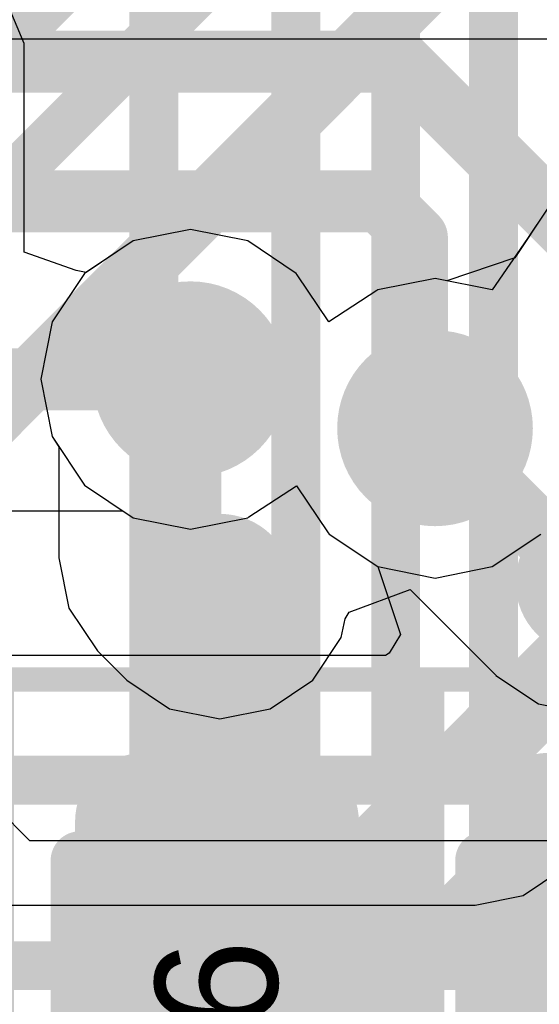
# Model space of a CAD drawing. Header units: millimetres. Extents: x -2 to 68, y -2 to 27.4.
# Tile 211 of 256: x 20.3 to 21.4, y 18.5 to 20.5. Entities that reach past the tile are written whole.
import ezdxf

# ---------------------------------------------------------------- set-up
doc = ezdxf.new("R2010")
doc.units = ezdxf.units.MM
for name, color, linetype in [('BottomLayer', 5, 'Continuous'), ('DrillGuide', 244, 'Continuous'), ('Mechanical13', 56, 'Continuous'), ('Mechanical15', 56, 'Continuous'), ('Mechanical2', 216, 'Continuous'), ('MidLayer1', 16, 'Continuous'), ('MidLayer2', 76, 'Continuous'), ('MidLayer3', 90, 'Continuous'), ('MidLayer4', 156, 'Continuous'), ('MidLayer5', 130, 'Continuous'), ('MidLayer6', 216, 'Continuous'), ('MidLayer7', 6, 'Continuous'), ('MidLayer8', 54, 'Continuous'), ('MultiLayer', 9, 'Continuous'), ('TopLayer', 1, 'Continuous'), ('TopPaste', 8, 'Continuous'), ('TopSolder', 216, 'Continuous'), ('ViaHoleLayer', 16, 'Continuous')]:
    doc.layers.add(name, color=color, linetype=linetype)

# ---------------------------------------------------------------- blocks, each defined once
blk = doc.blocks.new('RES_0402_122')
at = {"layer": 'Mechanical13', "const_width": 0.12}
for points in [[(-0.53, -0.28), (-0.53, 0.28)], [(0.53, 0.28), (-0.53, 0.28)], [(0.53, -0.28), (0.53, 0.28)], [(0.53, -0.28), (-0.53, -0.28)]]:
    blk.add_lwpolyline(points, dxfattribs=at)
at = {"layer": 'Mechanical13', "const_width": 0.06}
for points in [[(-0.56, 0.28, 1), (-0.5, 0.28, 1)], [(-0.56, 0.28, 1), (-0.5, 0.28, 1)], [(0.5, 0.28, 1), (0.56, 0.28, 1)], [(0.5, 0.28, 1), (0.56, 0.28, 1)], [(-0.56, -0.28, 1), (-0.5, -0.28, 1)], [(-0.56, -0.28, 1), (-0.5, -0.28, 1)], [(0.5, -0.28, 1), (0.56, -0.28, 1)], [(0.5, -0.28, 1), (0.56, -0.28, 1)]]:
    blk.add_lwpolyline(points, format="xyb", close=True, dxfattribs=at)
at = {"layer": 'Mechanical15', "const_width": 0.05}
for points in [[(-0.9, -0.44), (-0.9, 0.44)], [(0.9, 0.44), (-0.9, 0.44)], [(0.9, -0.44), (0.9, 0.44)], [(0, -0.22), (0, 0.22)], [(0.22, 0), (-0.22, 0)], [(0.9, -0.44), (-0.9, -0.44)]]:
    blk.add_lwpolyline(points, dxfattribs=at)
at = {"layer": 'Mechanical15'}
for points, const_width in [([(-0.9125, 0.44, 1), (-0.8875, 0.44, 1)], 0.025), ([(-0.9125, 0.44, 1), (-0.8875, 0.44, 1)], 0.025), ([(0.8875, 0.44, 1), (0.9125, 0.44, 1)], 0.025), ([(0.8875, 0.44, 1), (0.9125, 0.44, 1)], 0.025), ([(-0.0125, 0.22, 1), (0.0125, 0.22, 1)], 0.025), ([(0.165, 0, 1), (-0.165, 0, 1)], 0.05), ([(-0.2325, 0, 1), (-0.2075, 0, 1)], 0.025), ([(-0.1775, 0, 1), (-0.1525, 0, 1)], 0.025), ([(0.1525, 0, 1), (0.1775, 0, 1)], 0.025), ([(0.2075, 0, 1), (0.2325, 0, 1)], 0.025), ([(-0.0125, -0.22, 1), (0.0125, -0.22, 1)], 0.025), ([(-0.9125, -0.44, 1), (-0.8875, -0.44, 1)], 0.025), ([(-0.9125, -0.44, 1), (-0.8875, -0.44, 1)], 0.025), ([(0.8875, -0.44, 1), (0.9125, -0.44, 1)], 0.025), ([(0.8875, -0.44, 1), (0.9125, -0.44, 1)], 0.025)]:
    blk.add_lwpolyline(points, format="xyb", close=True, dxfattribs=dict(at, const_width=const_width))
at = {"layer": 'TopLayer', "const_width": 0.1402}
for points in [[(-0.6799, 0.1498, 1), (-0.5396, 0.1498, 1)], [(-0.4104, 0.1498, 1), (-0.2701, 0.1498, 1)], [(0.2701, 0.1498, 1), (0.4104, 0.1498, 1)], [(0.5396, 0.1498, 1), (0.6799, 0.1498, 1)], [(-0.6799, -0.1498, 1), (-0.5396, -0.1498, 1)], [(-0.4104, -0.1498, 1), (-0.2701, -0.1498, 1)], [(0.2701, -0.1498, 1), (0.4104, -0.1498, 1)], [(0.5396, -0.1498, 1), (0.6799, -0.1498, 1)]]:
    blk.add_lwpolyline(points, format="xyb", close=True, dxfattribs=at)
at = {"layer": 'TopLayer'}
for points in [[(-0.3403, 0.29), (-0.6097, 0.29), (-0.3403, -0.29), (-0.6097, -0.29)], [(0.3403, -0.29), (0.6097, -0.29), (0.3403, 0.29), (0.6097, 0.29)], [(-0.2, 0.1498), (-0.75, 0.1498), (-0.2, -0.1498), (-0.75, -0.1498)], [(0.2, -0.1498), (0.75, -0.1498), (0.2, 0.1498), (0.75, 0.1498)]]:
    blk.add_solid(points, dxfattribs=at)
at = {"layer": 'TopPaste', "const_width": 0.1402}
for points in [[(-0.6799, 0.1498, 1), (-0.5396, 0.1498, 1)], [(-0.4104, 0.1498, 1), (-0.2701, 0.1498, 1)], [(0.2701, 0.1498, 1), (0.4104, 0.1498, 1)], [(0.5396, 0.1498, 1), (0.6799, 0.1498, 1)], [(-0.6799, -0.1498, 1), (-0.5396, -0.1498, 1)], [(-0.4104, -0.1498, 1), (-0.2701, -0.1498, 1)], [(0.2701, -0.1498, 1), (0.4104, -0.1498, 1)], [(0.5396, -0.1498, 1), (0.6799, -0.1498, 1)]]:
    blk.add_lwpolyline(points, format="xyb", close=True, dxfattribs=at)
at = {"layer": 'TopPaste'}
for points in [[(-0.3403, 0.29), (-0.6097, 0.29), (-0.3403, -0.29), (-0.6097, -0.29)], [(0.3403, -0.29), (0.6097, -0.29), (0.3403, 0.29), (0.6097, 0.29)], [(-0.2, 0.1498), (-0.75, 0.1498), (-0.2, -0.1498), (-0.75, -0.1498)], [(0.2, -0.1498), (0.75, -0.1498), (0.2, 0.1498), (0.75, 0.1498)]]:
    blk.add_solid(points, dxfattribs=at)
at = {"layer": 'TopSolder', "const_width": 0.1402}
for points in [[(-0.6799, 0.1498, 1), (-0.5396, 0.1498, 1)], [(-0.4104, 0.1498, 1), (-0.2701, 0.1498, 1)], [(0.2701, 0.1498, 1), (0.4104, 0.1498, 1)], [(0.5396, 0.1498, 1), (0.6799, 0.1498, 1)], [(-0.6799, -0.1498, 1), (-0.5396, -0.1498, 1)], [(-0.4104, -0.1498, 1), (-0.2701, -0.1498, 1)], [(0.2701, -0.1498, 1), (0.4104, -0.1498, 1)], [(0.5396, -0.1498, 1), (0.6799, -0.1498, 1)]]:
    blk.add_lwpolyline(points, format="xyb", close=True, dxfattribs=at)
at = {"layer": 'TopSolder'}
for points in [[(-0.3403, 0.29), (-0.6097, 0.29), (-0.3403, -0.29), (-0.6097, -0.29)], [(0.3403, -0.29), (0.6097, -0.29), (0.3403, 0.29), (0.6097, 0.29)], [(-0.2, 0.1498), (-0.75, 0.1498), (-0.2, -0.1498), (-0.75, -0.1498)], [(0.2, -0.1498), (0.75, -0.1498), (0.2, 0.1498), (0.75, 0.1498)]]:
    blk.add_solid(points, dxfattribs=at)
blk = doc.blocks.new('RES_0402_123')
at = {"layer": 'Mechanical13', "const_width": 0.12}
for points in [[(-0.53, -0.28), (-0.53, 0.28)], [(0.53, 0.28), (-0.53, 0.28)], [(0.53, -0.28), (0.53, 0.28)], [(0.53, -0.28), (-0.53, -0.28)]]:
    blk.add_lwpolyline(points, dxfattribs=at)
at = {"layer": 'Mechanical13', "const_width": 0.06}
for points in [[(-0.56, 0.28, 1), (-0.5, 0.28, 1)], [(-0.56, 0.28, 1), (-0.5, 0.28, 1)], [(0.5, 0.28, 1), (0.56, 0.28, 1)], [(0.5, 0.28, 1), (0.56, 0.28, 1)], [(-0.56, -0.28, 1), (-0.5, -0.28, 1)], [(-0.56, -0.28, 1), (-0.5, -0.28, 1)], [(0.5, -0.28, 1), (0.56, -0.28, 1)], [(0.5, -0.28, 1), (0.56, -0.28, 1)]]:
    blk.add_lwpolyline(points, format="xyb", close=True, dxfattribs=at)
at = {"layer": 'Mechanical15', "const_width": 0.05}
for points in [[(-0.9, -0.44), (-0.9, 0.44)], [(0.9, 0.44), (-0.9, 0.44)], [(0.9, -0.44), (0.9, 0.44)], [(0, -0.22), (0, 0.22)], [(0.22, 0), (-0.22, 0)], [(0.9, -0.44), (-0.9, -0.44)]]:
    blk.add_lwpolyline(points, dxfattribs=at)
at = {"layer": 'Mechanical15'}
for points, const_width in [([(-0.9125, 0.44, 1), (-0.8875, 0.44, 1)], 0.025), ([(-0.9125, 0.44, 1), (-0.8875, 0.44, 1)], 0.025), ([(0.8875, 0.44, 1), (0.9125, 0.44, 1)], 0.025), ([(0.8875, 0.44, 1), (0.9125, 0.44, 1)], 0.025), ([(-0.0125, 0.22, 1), (0.0125, 0.22, 1)], 0.025), ([(0.165, 0, 1), (-0.165, 0, 1)], 0.05), ([(-0.2325, 0, 1), (-0.2075, 0, 1)], 0.025), ([(-0.1775, 0, 1), (-0.1525, 0, 1)], 0.025), ([(0.1525, 0, 1), (0.1775, 0, 1)], 0.025), ([(0.2075, 0, 1), (0.2325, 0, 1)], 0.025), ([(-0.0125, -0.22, 1), (0.0125, -0.22, 1)], 0.025), ([(-0.9125, -0.44, 1), (-0.8875, -0.44, 1)], 0.025), ([(-0.9125, -0.44, 1), (-0.8875, -0.44, 1)], 0.025), ([(0.8875, -0.44, 1), (0.9125, -0.44, 1)], 0.025), ([(0.8875, -0.44, 1), (0.9125, -0.44, 1)], 0.025)]:
    blk.add_lwpolyline(points, format="xyb", close=True, dxfattribs=dict(at, const_width=const_width))
at = {"layer": 'TopLayer', "const_width": 0.1402}
for points in [[(-0.6799, 0.1498, 1), (-0.5396, 0.1498, 1)], [(-0.4104, 0.1498, 1), (-0.2701, 0.1498, 1)], [(0.2701, 0.1498, 1), (0.4104, 0.1498, 1)], [(0.5396, 0.1498, 1), (0.6799, 0.1498, 1)], [(-0.6799, -0.1498, 1), (-0.5396, -0.1498, 1)], [(-0.4104, -0.1498, 1), (-0.2701, -0.1498, 1)], [(0.2701, -0.1498, 1), (0.4104, -0.1498, 1)], [(0.5396, -0.1498, 1), (0.6799, -0.1498, 1)]]:
    blk.add_lwpolyline(points, format="xyb", close=True, dxfattribs=at)
at = {"layer": 'TopLayer'}
for points in [[(-0.3403, 0.29), (-0.6097, 0.29), (-0.3403, -0.29), (-0.6097, -0.29)], [(0.3403, -0.29), (0.6097, -0.29), (0.3403, 0.29), (0.6097, 0.29)], [(-0.2, 0.1498), (-0.75, 0.1498), (-0.2, -0.1498), (-0.75, -0.1498)], [(0.2, -0.1498), (0.75, -0.1498), (0.2, 0.1498), (0.75, 0.1498)]]:
    blk.add_solid(points, dxfattribs=at)
at = {"layer": 'TopPaste', "const_width": 0.1402}
for points in [[(-0.6799, 0.1498, 1), (-0.5396, 0.1498, 1)], [(-0.4104, 0.1498, 1), (-0.2701, 0.1498, 1)], [(0.2701, 0.1498, 1), (0.4104, 0.1498, 1)], [(0.5396, 0.1498, 1), (0.6799, 0.1498, 1)], [(-0.6799, -0.1498, 1), (-0.5396, -0.1498, 1)], [(-0.4104, -0.1498, 1), (-0.2701, -0.1498, 1)], [(0.2701, -0.1498, 1), (0.4104, -0.1498, 1)], [(0.5396, -0.1498, 1), (0.6799, -0.1498, 1)]]:
    blk.add_lwpolyline(points, format="xyb", close=True, dxfattribs=at)
at = {"layer": 'TopPaste'}
for points in [[(-0.3403, 0.29), (-0.6097, 0.29), (-0.3403, -0.29), (-0.6097, -0.29)], [(0.3403, -0.29), (0.6097, -0.29), (0.3403, 0.29), (0.6097, 0.29)], [(-0.2, 0.1498), (-0.75, 0.1498), (-0.2, -0.1498), (-0.75, -0.1498)], [(0.2, -0.1498), (0.75, -0.1498), (0.2, 0.1498), (0.75, 0.1498)]]:
    blk.add_solid(points, dxfattribs=at)
at = {"layer": 'TopSolder', "const_width": 0.1402}
for points in [[(-0.6799, 0.1498, 1), (-0.5396, 0.1498, 1)], [(-0.4104, 0.1498, 1), (-0.2701, 0.1498, 1)], [(0.2701, 0.1498, 1), (0.4104, 0.1498, 1)], [(0.5396, 0.1498, 1), (0.6799, 0.1498, 1)], [(-0.6799, -0.1498, 1), (-0.5396, -0.1498, 1)], [(-0.4104, -0.1498, 1), (-0.2701, -0.1498, 1)], [(0.2701, -0.1498, 1), (0.4104, -0.1498, 1)], [(0.5396, -0.1498, 1), (0.6799, -0.1498, 1)]]:
    blk.add_lwpolyline(points, format="xyb", close=True, dxfattribs=at)
at = {"layer": 'TopSolder'}
for points in [[(-0.3403, 0.29), (-0.6097, 0.29), (-0.3403, -0.29), (-0.6097, -0.29)], [(0.3403, -0.29), (0.6097, -0.29), (0.3403, 0.29), (0.6097, 0.29)], [(-0.2, 0.1498), (-0.75, 0.1498), (-0.2, -0.1498), (-0.75, -0.1498)], [(0.2, -0.1498), (0.75, -0.1498), (0.2, 0.1498), (0.75, 0.1498)]]:
    blk.add_solid(points, dxfattribs=at)

msp = doc.modelspace()

# ---------------------------------------------------------------- linework, layer by layer
at = {"layer": 'BottomLayer', "const_width": 0.1}
for points in [[(20.8656, 18.333), (20.8656, 22.4476)], [(21.0696, 18.2259), (21.0696, 22.3687)], [(21.2696, 18.1148), (21.2696, 22.2414)], [(20.575, 18.4), (20.575, 21.3761)]]:
    msp.add_lwpolyline(points, dxfattribs=at)
at = {"layer": 'DrillGuide'}
for points, const_width in [([(20.6, 19.8, 1), (20.7, 19.8, 1)], 0.1), ([(21.1, 19.7, 1), (21.2, 19.7, 1)], 0.1), ([(20.6851, 19.3752, 1), (20.7351, 19.3752, 1)], 0.05)]:
    msp.add_lwpolyline(points, format="xyb", close=True, dxfattribs=dict(at, const_width=const_width))
at = {"layer": 'MidLayer1'}
for p, q in [((21.3794, 20.1475), (21.313, 20.0483)), ((20.65, 20.1059), (20.5329, 20.0826)), ((20.7671, 20.0826), (20.65, 20.1059)), ((20.5329, 20.0826), (20.4337, 20.0163)), ((20.8663, 20.0163), (20.7671, 20.0826)), ((21.313, 20.0483), (21.1742, 20.0011)), ((20.4337, 20.0163), (20.3674, 19.9171)), ((20.8681, 20.0136), (20.8663, 20.0163)), ((20.933, 19.9173), (20.8681, 20.0136)), ((21.15, 20.0059), (21.0329, 19.9826)), ((21.1742, 20.0011), (21.15, 20.0059)), ((21.0309, 19.9812), (20.933, 19.9173)), ((21.0329, 19.9826), (21.0309, 19.9812)), ((20.3674, 19.9171), (20.3441, 19.8)), ((20.3441, 19.8), (20.3674, 19.6829)), ((20.3674, 19.6829), (20.3813, 19.6621)), ((20.3813, 19.6621), (20.3813, 19.4354)), ((20.3813, 19.4354), (20.4018, 19.3326)), ((20.9745, 19.3245), (21.0993, 19.3707)), ((21.0993, 19.3707), (21.2742, 19.1958)), ((20.4018, 19.3326), (20.46, 19.2454)), ((20.966, 19.3111), (20.9745, 19.3245)), ((20.9583, 19.2724), (20.966, 19.3111)), ((20.9001, 19.1853), (20.9583, 19.2724)), ((20.46, 19.2454), (20.5202, 19.1853)), ((20.5202, 19.1853), (20.6073, 19.127)), ((20.8129, 19.127), (20.9001, 19.1853)), ((21.2742, 19.1958), (21.2746, 19.1952)), ((21.2746, 19.1952), (21.3618, 19.137)), ((20.6073, 19.127), (20.7101, 19.1066)), ((20.7101, 19.1066), (20.8129, 19.127)), ((21.3618, 19.137), (21.4646, 19.1165))]:
    msp.add_line(p, q, dxfattribs=at)
for points, const_width in [([(20.55, 19.8, 1), (20.75, 19.8, 1)], 0.2), ([(21.05, 19.7, 1), (21.25, 19.7, 1)], 0.2), ([(20.6182, 19.8, 1), (20.6817, 19.8, 1)], 0.0635), ([(21.1183, 19.7, 1), (21.1818, 19.7, 1)], 0.0635), ([(20.6351, 19.3752, 1), (20.7851, 19.3752, 1)], 0.15), ([(21.3896, 19.3852, 1), (21.5396, 19.3852, 1)], 0.15), ([(20.6182, 19.4354, 1), (20.6817, 19.4354, 1)], 0.0635), ([(20.6182, 19.4354, 1), (20.6817, 19.4354, 1)], 0.0635), ([(20.6784, 19.3752, 1), (20.7419, 19.3752, 1)], 0.0635)]:
    msp.add_lwpolyline(points, format="xyb", close=True, dxfattribs=dict(at, const_width=const_width))
at = {"layer": 'MidLayer1', "const_width": 0.127}
for points in [[(20.65, 19.4354), (20.65, 19.8)], [(21.15, 19.7), (21.4646, 19.3854)], [(20.65, 19.4354), (20.7101, 19.3752)]]:
    msp.add_lwpolyline(points, dxfattribs=at)
at = {"layer": 'MidLayer2'}
for p, q in [((20.225, 20.4951), (22.3262, 20.4951)), ((21.3794, 20.1475), (21.3391, 20.0872)), ((20.65, 20.1059), (20.5329, 20.0826)), ((20.7671, 20.0826), (20.65, 20.1059)), ((20.5329, 20.0826), (20.4337, 20.0163)), ((20.8663, 20.0163), (20.7671, 20.0826)), ((21.3391, 20.0872), (21.2671, 19.9826)), ((20.4337, 20.0163), (20.3674, 19.9171)), ((20.8681, 20.0136), (20.8663, 20.0163)), ((20.933, 19.9173), (20.8681, 20.0136)), ((21.15, 20.0059), (21.0329, 19.9826)), ((21.2671, 19.9826), (21.15, 20.0059)), ((21.0309, 19.9812), (20.933, 19.9173)), ((21.0329, 19.9826), (21.0309, 19.9812)), ((20.3674, 19.9171), (20.3441, 19.8)), ((20.3441, 19.8), (20.3674, 19.6829)), ((20.3674, 19.6829), (20.4337, 19.5837)), ((20.4337, 19.5837), (20.5329, 19.5174)), ((20.7691, 19.5188), (20.867, 19.5827)), ((20.867, 19.5827), (20.9319, 19.4864)), ((20.5329, 19.5174), (20.65, 19.4941)), ((20.65, 19.4941), (20.7671, 19.5174)), ((20.7671, 19.5174), (20.7691, 19.5188)), ((20.9319, 19.4864), (20.9337, 19.4837)), ((20.9337, 19.4837), (21.0329, 19.4174)), ((21.2671, 19.4174), (21.3663, 19.4837)), ((21.0329, 19.4174), (21.15, 19.3941)), ((21.15, 19.3941), (21.2671, 19.4174)), ((20.3221, 18.8574), (20.1063, 19.0732)), ((22.5051, 18.8574), (20.3221, 18.8574))]:
    msp.add_line(p, q, dxfattribs=at)
at = {"layer": 'MidLayer2', "const_width": 0.2}
for points in [[(20.55, 19.8, 1), (20.75, 19.8, 1)], [(21.05, 19.7, 1), (21.25, 19.7, 1)]]:
    msp.add_lwpolyline(points, format="xyb", close=True, dxfattribs=at)
at = {"layer": 'MidLayer2', "const_width": 0.1}
msp.add_lwpolyline([(20.2165, 18.6025), (23.883, 18.6025)], dxfattribs=at)
at = {"layer": 'MidLayer3'}
for p, q in [((20.7691, 19.5188), (20.867, 19.5827)), ((20.867, 19.5827), (20.9319, 19.4864)), ((19.9891, 19.5313), (20.5121, 19.5313)), ((20.5121, 19.5313), (20.5329, 19.5174)), ((20.5329, 19.5174), (20.65, 19.4941)), ((20.65, 19.4941), (20.7671, 19.5174)), ((20.7671, 19.5174), (20.7691, 19.5188)), ((20.9319, 19.4864), (20.9337, 19.4837)), ((20.9337, 19.4837), (21.0329, 19.4174)), ((21.2671, 19.4174), (21.3663, 19.4837)), ((21.0329, 19.4174), (21.15, 19.3941)), ((21.15, 19.3941), (21.2671, 19.4174))]:
    msp.add_line(p, q, dxfattribs=at)
at = {"layer": 'MidLayer3', "const_width": 0.127}
for points in [[(20.0814, 20.4486), (21.0782, 20.4486)], [(21.0782, 20.4486), (21.5956, 19.9312)], [(20.0229, 20.1635), (21.0385, 20.1635)], [(21.0385, 20.1635), (21.1129, 20.0891)], [(21.1129, 19.7371), (21.1129, 20.0891)], [(19.9891, 19.8), (20.65, 19.8)], [(21.1129, 19.7371), (21.15, 19.7)]]:
    msp.add_lwpolyline(points, dxfattribs=at)
at = {"layer": 'MidLayer3'}
for points, const_width in [([(21.0465, 20.4486, 1), (21.11, 20.4486, 1)], 0.0635), ([(21.0465, 20.4486, 1), (21.11, 20.4486, 1)], 0.0635), ([(21.0067, 20.1635, 1), (21.0702, 20.1635, 1)], 0.0635), ([(21.0067, 20.1635, 1), (21.0702, 20.1635, 1)], 0.0635), ([(21.0811, 20.0891, 1), (21.1446, 20.0891, 1)], 0.0635), ([(21.0811, 20.0891, 1), (21.1446, 20.0891, 1)], 0.0635), ([(20.55, 19.8, 1), (20.75, 19.8, 1)], 0.2), ([(21.05, 19.7, 1), (21.25, 19.7, 1)], 0.2), ([(20.6182, 19.8, 1), (20.6817, 19.8, 1)], 0.0635), ([(21.0811, 19.7371, 1), (21.1446, 19.7371, 1)], 0.0635), ([(21.0811, 19.7371, 1), (21.1446, 19.7371, 1)], 0.0635), ([(21.1183, 19.7, 1), (21.1818, 19.7, 1)], 0.0635)]:
    msp.add_lwpolyline(points, format="xyb", close=True, dxfattribs=dict(at, const_width=const_width))
at = {"layer": 'MidLayer4'}
for p, q in [((21.3794, 20.1475), (21.313, 20.0483)), ((20.65, 20.1059), (20.5329, 20.0826)), ((20.7671, 20.0826), (20.65, 20.1059)), ((20.5329, 20.0826), (20.4337, 20.0163)), ((20.8663, 20.0163), (20.7671, 20.0826)), ((21.313, 20.0483), (21.1742, 20.0011)), ((20.4337, 20.0163), (20.3674, 19.9171)), ((20.8681, 20.0136), (20.8663, 20.0163)), ((20.933, 19.9173), (20.8681, 20.0136)), ((21.15, 20.0059), (21.0329, 19.9826)), ((21.1742, 20.0011), (21.15, 20.0059)), ((21.0309, 19.9812), (20.933, 19.9173)), ((21.0329, 19.9826), (21.0309, 19.9812)), ((20.3674, 19.9171), (20.3441, 19.8)), ((20.3441, 19.8), (20.3674, 19.6829)), ((20.3674, 19.6829), (20.4337, 19.5837)), ((20.4337, 19.5837), (20.5329, 19.5174)), ((20.7691, 19.5188), (20.867, 19.5827)), ((20.867, 19.5827), (20.9319, 19.4864)), ((20.5329, 19.5174), (20.65, 19.4941)), ((20.65, 19.4941), (20.7671, 19.5174)), ((20.7671, 19.5174), (20.7691, 19.5188)), ((20.9319, 19.4864), (20.9337, 19.4837)), ((20.9337, 19.4837), (21.0329, 19.4174)), ((21.2671, 19.4174), (21.3663, 19.4837)), ((21.0329, 19.4174), (21.15, 19.3941)), ((21.15, 19.3941), (21.2671, 19.4174))]:
    msp.add_line(p, q, dxfattribs=at)
at = {"layer": 'MidLayer4', "const_width": 0.2}
for points in [[(20.55, 19.8, 1), (20.75, 19.8, 1)], [(21.05, 19.7, 1), (21.25, 19.7, 1)]]:
    msp.add_lwpolyline(points, format="xyb", close=True, dxfattribs=at)
at = {"layer": 'MidLayer5'}
for p, q in [((20.3099, 20.4856), (20.2624, 20.6004)), ((20.3099, 20.0596), (20.3099, 20.4856)), ((21.3794, 20.1475), (21.313, 20.0483)), ((20.65, 20.1059), (20.5329, 20.0826)), ((20.7671, 20.0826), (20.65, 20.1059)), ((20.5329, 20.0826), (20.4369, 20.0184)), ((20.8663, 20.0163), (20.7671, 20.0826)), ((20.4168, 20.0222), (20.3099, 20.0596)), ((21.313, 20.0483), (21.1742, 20.0011)), ((20.4369, 20.0184), (20.4168, 20.0222)), ((20.8681, 20.0136), (20.8663, 20.0163)), ((20.933, 19.9173), (20.8681, 20.0136)), ((21.15, 20.0059), (21.0329, 19.9826)), ((21.1742, 20.0011), (21.15, 20.0059)), ((21.0309, 19.9812), (20.933, 19.9173)), ((21.0329, 19.9826), (21.0309, 19.9812))]:
    msp.add_line(p, q, dxfattribs=at)
at = {"layer": 'MidLayer5', "const_width": 0.2}
for points in [[(20.55, 19.8, 1), (20.75, 19.8, 1)], [(21.05, 19.7, 1), (21.25, 19.7, 1)]]:
    msp.add_lwpolyline(points, format="xyb", close=True, dxfattribs=at)
at = {"layer": 'MidLayer5', "const_width": 0.1}
for points in [[(20.5429, 18.3835), (22, 19.8406)], [(20.7429, 18.2701), (22.2763, 19.8035)]]:
    msp.add_lwpolyline(points, dxfattribs=at)
at = {"layer": 'MidLayer6'}
for p, q in [((21.3794, 20.1475), (21.313, 20.0483)), ((20.65, 20.1059), (20.5329, 20.0826)), ((20.7671, 20.0826), (20.65, 20.1059)), ((20.5329, 20.0826), (20.4337, 20.0163)), ((20.8663, 20.0163), (20.7671, 20.0826)), ((21.313, 20.0483), (21.1742, 20.0011)), ((20.4337, 20.0163), (20.3674, 19.9171)), ((20.8681, 20.0136), (20.8663, 20.0163)), ((20.933, 19.9173), (20.8681, 20.0136)), ((21.15, 20.0059), (21.0329, 19.9826)), ((21.1742, 20.0011), (21.15, 20.0059)), ((21.0309, 19.9812), (20.933, 19.9173)), ((21.0329, 19.9826), (21.0309, 19.9812)), ((20.3674, 19.9171), (20.3441, 19.8)), ((20.3441, 19.8), (20.3674, 19.6829)), ((20.3674, 19.6829), (20.4337, 19.5837)), ((20.4337, 19.5837), (20.5329, 19.5174)), ((20.7691, 19.5188), (20.867, 19.5827)), ((20.867, 19.5827), (20.9319, 19.4864)), ((20.5329, 19.5174), (20.65, 19.4941)), ((20.65, 19.4941), (20.7671, 19.5174)), ((20.7671, 19.5174), (20.7691, 19.5188)), ((20.9319, 19.4864), (20.9337, 19.4837)), ((20.9337, 19.4837), (21.0329, 19.4174)), ((21.0329, 19.4174), (21.0797, 19.2786)), ((21.0797, 19.2786), (21.0563, 19.2405)), ((21.0485, 19.2362), (19.6629, 19.2362)), ((21.0563, 19.2405), (21.0485, 19.2362)), ((21.3299, 18.7458), (21.4126, 18.8011)), ((21.2323, 18.7264), (21.3299, 18.7458)), ((18.8216, 18.7264), (21.2323, 18.7264))]:
    msp.add_line(p, q, dxfattribs=at)
for points, const_width in [([(20.55, 19.8, 1), (20.75, 19.8, 1)], 0.2), ([(21.05, 19.7, 1), (21.25, 19.7, 1)], 0.2), ([(21.2073, 18.9813, 1), (21.2573, 18.9813, 1)], 0.05), ([(21.2073, 18.9813, 1), (21.2573, 18.9813, 1)], 0.05)]:
    msp.add_lwpolyline(points, format="xyb", close=True, dxfattribs=dict(at, const_width=const_width))
at = {"layer": 'MidLayer6', "const_width": 0.1}
for points in [[(21.2323, 18.9813), (21.5663, 19.3153)], [(18.716, 18.9813), (21.2323, 18.9813)]]:
    msp.add_lwpolyline(points, dxfattribs=at)
at = {"layer": 'MidLayer7'}
for p, q in [((21.3794, 20.1475), (21.313, 20.0483)), ((20.65, 20.1059), (20.5329, 20.0826)), ((20.7671, 20.0826), (20.65, 20.1059)), ((20.5329, 20.0826), (20.4337, 20.0163)), ((20.8663, 20.0163), (20.7671, 20.0826)), ((21.313, 20.0483), (21.1742, 20.0011)), ((20.4337, 20.0163), (20.3674, 19.9171)), ((20.8681, 20.0136), (20.8663, 20.0163)), ((20.933, 19.9173), (20.8681, 20.0136)), ((21.15, 20.0059), (21.0329, 19.9826)), ((21.1742, 20.0011), (21.15, 20.0059)), ((21.0309, 19.9812), (20.933, 19.9173)), ((21.0329, 19.9826), (21.0309, 19.9812)), ((20.3674, 19.9171), (20.3441, 19.8)), ((20.3441, 19.8), (20.3674, 19.6829)), ((20.3674, 19.6829), (20.4337, 19.5837)), ((20.4337, 19.5837), (20.5329, 19.5174)), ((20.7691, 19.5188), (20.867, 19.5827)), ((20.867, 19.5827), (20.9319, 19.4864)), ((20.5329, 19.5174), (20.65, 19.4941)), ((20.65, 19.4941), (20.7671, 19.5174)), ((20.7671, 19.5174), (20.7691, 19.5188)), ((20.9319, 19.4864), (20.9337, 19.4837)), ((20.9337, 19.4837), (21.0329, 19.4174)), ((21.2671, 19.4174), (21.3663, 19.4837)), ((21.0329, 19.4174), (21.15, 19.3941)), ((21.15, 19.3941), (21.2671, 19.4174))]:
    msp.add_line(p, q, dxfattribs=at)
at = {"layer": 'MidLayer7', "const_width": 0.2}
for points in [[(20.55, 19.8, 1), (20.75, 19.8, 1)], [(21.05, 19.7, 1), (21.25, 19.7, 1)]]:
    msp.add_lwpolyline(points, format="xyb", close=True, dxfattribs=at)
at = {"layer": 'MidLayer8'}
for p, q in [((21.3794, 20.1475), (21.313, 20.0483)), ((20.65, 20.1059), (20.5329, 20.0826)), ((20.7671, 20.0826), (20.65, 20.1059)), ((20.5329, 20.0826), (20.4337, 20.0163)), ((20.8663, 20.0163), (20.7671, 20.0826)), ((21.313, 20.0483), (21.1742, 20.0011)), ((20.4337, 20.0163), (20.3674, 19.9171)), ((20.8681, 20.0136), (20.8663, 20.0163)), ((20.933, 19.9173), (20.8681, 20.0136)), ((21.15, 20.0059), (21.0329, 19.9826)), ((21.1742, 20.0011), (21.15, 20.0059)), ((21.0309, 19.9812), (20.933, 19.9173)), ((21.0329, 19.9826), (21.0309, 19.9812)), ((20.3674, 19.9171), (20.3441, 19.8)), ((20.3441, 19.8), (20.3674, 19.6829)), ((20.3674, 19.6829), (20.4337, 19.5837)), ((20.4337, 19.5837), (20.5329, 19.5174)), ((20.7691, 19.5188), (20.867, 19.5827)), ((20.867, 19.5827), (20.9319, 19.4864)), ((20.5329, 19.5174), (20.65, 19.4941)), ((20.65, 19.4941), (20.7671, 19.5174)), ((20.7671, 19.5174), (20.7691, 19.5188)), ((20.9319, 19.4864), (20.9337, 19.4837)), ((20.9337, 19.4837), (21.0329, 19.4174)), ((21.2671, 19.4174), (21.3663, 19.4837)), ((21.0329, 19.4174), (21.15, 19.3941)), ((21.15, 19.3941), (21.2671, 19.4174))]:
    msp.add_line(p, q, dxfattribs=at)
at = {"layer": 'MidLayer8', "const_width": 0.2}
for points in [[(20.55, 19.8, 1), (20.75, 19.8, 1)], [(21.05, 19.7, 1), (21.25, 19.7, 1)]]:
    msp.add_lwpolyline(points, format="xyb", close=True, dxfattribs=at)
at = {"layer": 'MultiLayer'}
for points, const_width in [([(20.55, 19.8, 1), (20.75, 19.8, 1)], 0.2), ([(21.05, 19.7, 1), (21.25, 19.7, 1)], 0.2), ([(20.6351, 19.3752, 1), (20.7851, 19.3752, 1)], 0.15), ([(21.3896, 19.3852, 1), (21.5396, 19.3852, 1)], 0.15)]:
    msp.add_lwpolyline(points, format="xyb", close=True, dxfattribs=dict(at, const_width=const_width))
at = {"layer": 'TopLayer'}
for points, const_width in [([(19.9757, 20.1843), (21.1542, 21.3628)], 0.1), ([(20.0586, 19.9843), (21.2371, 21.1628)], 0.1), ([(20.2221, 19.6985), (21.3863, 20.8628)], 0.127), ([(20.7101, 19.3752), (20.7183, 19.367)], 0.2), ([(20.7183, 18.776), (20.7183, 19.367)], 0.2), ([(20.7043, 18.762), (20.7183, 18.776)], 0.2)]:
    msp.add_lwpolyline(points, dxfattribs=dict(at, const_width=const_width))
for points, const_width in [([(20.6351, 19.3752, 1), (20.7851, 19.3752, 1)], 0.15), ([(21.3896, 19.3852, 1), (21.5396, 19.3852, 1)], 0.15), ([(20.6601, 19.3752, 1), (20.7601, 19.3752, 1)], 0.1), ([(20.6683, 19.367, 1), (20.7683, 19.367, 1)], 0.1), ([(20.6683, 19.367, 1), (20.7683, 19.367, 1)], 0.1), ([(20.6543, 18.762, 1), (20.7543, 18.762, 1)], 0.1), ([(20.6683, 18.776, 1), (20.7683, 18.776, 1)], 0.1), ([(20.6683, 18.776, 1), (20.7683, 18.776, 1)], 0.1)]:
    msp.add_lwpolyline(points, format="xyb", close=True, dxfattribs=dict(at, const_width=const_width))
at = {"layer": 'ViaHoleLayer'}
for points, const_width in [([(20.6, 19.8, 1), (20.7, 19.8, 1)], 0.1), ([(21.1, 19.7, 1), (21.2, 19.7, 1)], 0.1), ([(20.6851, 19.3752, 1), (20.7351, 19.3752, 1)], 0.05)]:
    msp.add_lwpolyline(points, format="xyb", close=True, dxfattribs=dict(at, const_width=const_width))

# ---------------------------------------------------------------- block references
at = {"rotation": 270}
for name, p in [('RES_0402_122', (20.7043, 18.287)), ('RES_0402_123', (21.5312, 18.287))]:
    msp.add_blockref(name, p, dxfattribs=at)

# ---------------------------------------------------------------- texts
at = {"layer": 'Mechanical2'}
msp.add_text('R106', height=0.25, rotation=90, dxfattribs=at).set_placement((20.828, 17.8562))

doc.saveas('drawing.dxf')
